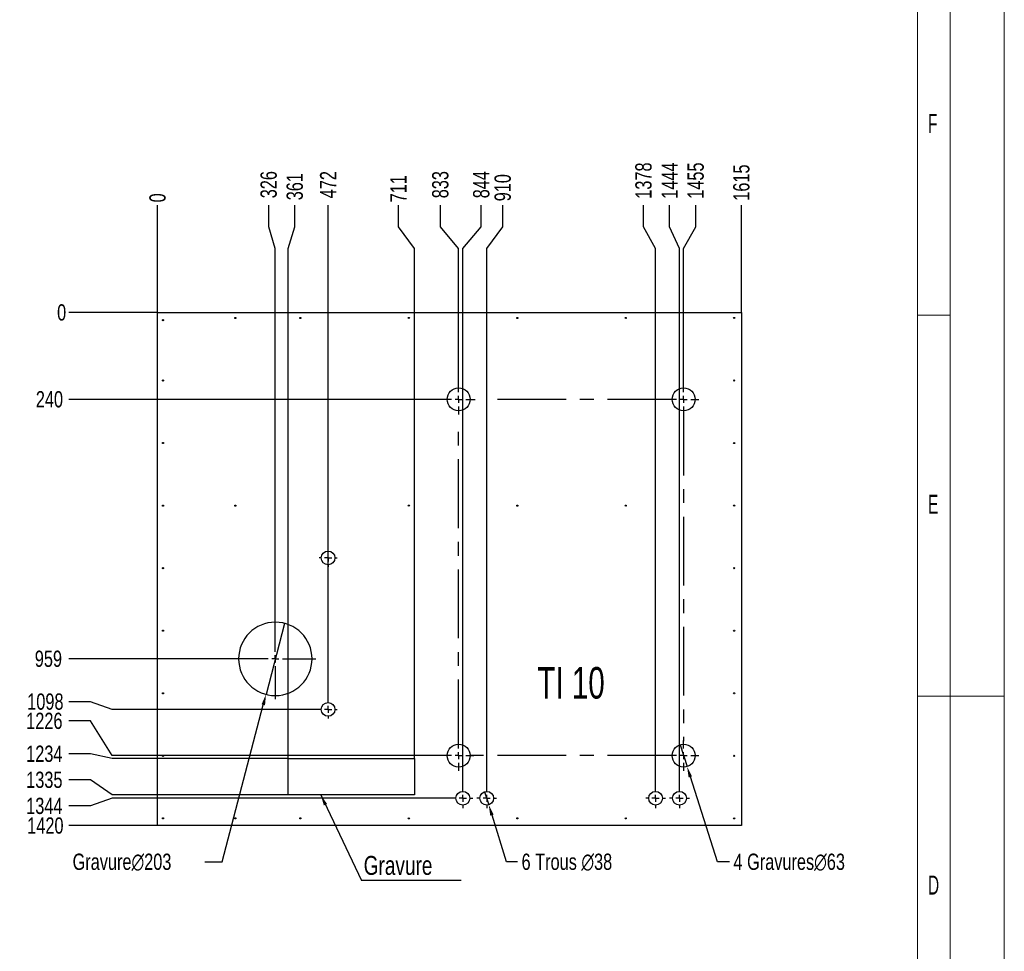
# Model space of a CAD drawing. Header units: millimetres. Extents: x 0 to 841, y 0 to 594.
# Tile 19 of 20: x 659 to 841, y 250 to 422. Entities that reach past the tile are written whole.
import ezdxf

# ---------------------------------------------------------------- set-up
doc = ezdxf.new("R2010")
doc.units = ezdxf.units.MM
doc.header["$PDSIZE"] = -1
doc.linetypes.add('CENTERX2', pattern=[20.32, 12.7, -2.54, 2.54, -2.54])
for name, color, linetype in [('COTES', 1, 'Continuous'), ('gravures', 9, 'Continuous'), ('NOTES', 6, 'Continuous'), ('TRAIT-MIXTES', 3, 'CENTERX2')]:
    doc.layers.add(name, color=color, linetype=linetype)
doc.layers.add('TRAIT-FORT', color=4, linetype='Continuous', lineweight=25)
doc.styles.add('SLDTEXTSTYLE0', font='TXT', dxfattribs={"width": 0.75})
doc.styles.add('SLDTEXTSTYLE1', font='TXT', dxfattribs={"width": 0.7})
doc.styles.add('SLDTEXTSTYLE2', font='TXT', dxfattribs={"width": 0.605})
doc.dimstyles.new('SLDDIMSTYLE0', dxfattribs={"dimtxt": 3, "dimasz": 0.333333, "dimexe": 0, "dimexo": 0.0625, "dimgap": 0.75, "dimtad": 0, "dimtih": 1, "dimtoh": 1, "dimdec": 0, "dimlfac": 15, "dimrnd": 1e-09, "dimdsep": 46, "dimtxsty": 'SLDTEXTSTYLE0', "dimblk1": 'ORIGIN', "dimblk2": 'ORIGIN', "dimsah": 1, "dimcen": 0.09, "dimadec": 0, "dimazin": 2, "dimtfac": 1, "dimtdec": 0, "dimtofl": 0, "dimtmove": 0, "dimatfit": 3, "dimldrblk": 'ORIGIN', "dimfxl": 1, "dimfrac": 2, "dimtolj": 1, "dimtzin": 12, "dimarcsym": 0})
doc.dimstyles.new('SLDDIMSTYLE1', dxfattribs={"dimtxt": 3, "dimasz": 2, "dimexe": 0, "dimexo": 0.0625, "dimgap": 0.75, "dimtad": 0, "dimtih": 1, "dimtoh": 1, "dimdec": 0, "dimlfac": 15, "dimrnd": 1e-09, "dimzin": 12, "dimdsep": 46, "dimtxsty": 'SLDTEXTSTYLE0', "dimsah": 1, "dimcen": 0.09, "dimadec": 0, "dimazin": 3, "dimtfac": 1, "dimtdec": 0, "dimtofl": 0, "dimtmove": 0, "dimatfit": 3, "dimfxl": 1, "dimfrac": 2, "dimtolj": 1, "dimtzin": 12, "dimarcsym": 0})
doc.dimstyles.new('SLDDIMSTYLE2', dxfattribs={"dimtxt": 3, "dimasz": 2, "dimexe": 0, "dimexo": 0.0625, "dimgap": 0.75, "dimtad": 0, "dimtih": 1, "dimtoh": 1, "dimdec": 0, "dimlfac": 15, "dimrnd": 1e-09, "dimzin": 12, "dimdsep": 46, "dimtxsty": 'SLDTEXTSTYLE0', "dimblk1": 'NONE', "dimsah": 1, "dimcen": 0, "dimadec": 0, "dimazin": 3, "dimtfac": 1, "dimtdec": 0, "dimtmove": 0, "dimatfit": 3, "dimldrblk": 'NONE', "dimfxl": 1, "dimfrac": 2, "dimtolj": 1, "dimtzin": 12, "dimarcsym": 0})
doc.dimstyles.new('SLDDIMSTYLE5', dxfattribs={"dimtxt": 0.18, "dimasz": 2, "dimexe": 0, "dimexo": 0.0625, "dimgap": 0, "dimtad": 0, "dimtih": 1, "dimtoh": 1, "dimdec": 0, "dimrnd": 1e-09, "dimzin": 0, "dimdsep": 46, "dimtxsty": 'Standard', "dimsah": 1, "dimcen": 0.09, "dimadec": 0, "dimazin": 0, "dimtfac": 2, "dimtdec": 0, "dimtofl": 0, "dimtmove": 0, "dimatfit": 3, "dimfxl": 1, "dimfrac": 2, "dimtolj": 1, "dimtzin": 0, "dimarcsym": 0})
doc.dimstyles.new('SLDDIMSTYLE6', dxfattribs={"dimtxt": 3, "dimasz": 2, "dimexe": 0, "dimexo": 0.0625, "dimgap": 0.75, "dimtad": 0, "dimtih": 1, "dimtoh": 1, "dimdec": 0, "dimlfac": 15, "dimrnd": 1e-09, "dimzin": 12, "dimdsep": 46, "dimtxsty": 'SLDTEXTSTYLE0', "dimblk1": 'NONE', "dimsah": 1, "dimcen": 0, "dimadec": 0, "dimazin": 3, "dimtfac": 1, "dimtdec": 0, "dimtmove": 0, "dimatfit": 3, "dimldrblk": 'NONE', "dimfxl": 1, "dimfrac": 2, "dimtolj": 1, "dimtzin": 12, "dimarcsym": 0})

# ---------------------------------------------------------------- blocks, each defined once
blk = doc.blocks.new('_D_245')
at = {"layer": 'COTES', "color": 0, "lineweight": -2, "transparency": 16777216}
blk.add_line((684.85, 367.76), (684.85, 387.54), dxfattribs=at)
at = {"layer": 'Defpoints', "color": 0, "transparency": 16777216}
for p in [(684.85, 387.54), (684.85, 367.7), (684.85, 367.7)]:
    blk.add_point(p, dxfattribs=at)
at = {"layer": 'COTES', "color": 0, "transparency": 16777216, "insert": (684.85, 388.86), "char_height": 3, "attachment_point": 5, "rotation": 90, "style": 'SLDTEXTSTYLE0'}
blk.add_mtext('\\A1;0', dxfattribs=at)
blk = doc.blocks.new('_ORIGIN')
at = {"color": 0, "linetype": 'ByBlock', "lineweight": -2}
blk.add_line((0, 0), (-1, 0), dxfattribs=at)
blk.add_circle((0, 0), 0.5, dxfattribs=at)
blk = doc.blocks.new('_D_246')
at = {"layer": 'COTES', "color": 0, "lineweight": -2, "transparency": 16777216}
for p, q in [((705.34, 383.54), (705.34, 387.54)), ((706.56, 379.54), (705.34, 383.54)), ((706.56, 311.3), (706.56, 379.54))]:
    blk.add_line(p, q, dxfattribs=at)
at = {"layer": 'Defpoints', "color": 0, "transparency": 16777216}
for p in [(705.34, 387.54), (684.85, 367.7), (706.56, 311.24)]:
    blk.add_point(p, dxfattribs=at)
at = {"layer": 'COTES', "color": 0, "transparency": 16777216, "insert": (705.34, 391.29), "char_height": 3, "attachment_point": 5, "rotation": 90, "style": 'SLDTEXTSTYLE0'}
blk.add_mtext('\\A1;326', dxfattribs=at)
blk = doc.blocks.new('_D_247')
at = {"layer": 'COTES', "color": 0, "lineweight": -2, "transparency": 16777216}
for p, q in [((710.15, 383.54), (710.15, 387.54)), ((708.93, 379.54), (710.15, 383.54)), ((708.93, 285.5), (708.93, 379.54))]:
    blk.add_line(p, q, dxfattribs=at)
at = {"layer": 'Defpoints', "color": 0, "transparency": 16777216}
for p in [(710.15, 387.54), (684.85, 367.7), (708.93, 285.44)]:
    blk.add_point(p, dxfattribs=at)
at = {"layer": 'COTES', "color": 0, "transparency": 16777216, "insert": (710.15, 390.92), "char_height": 3, "attachment_point": 5, "rotation": 90, "style": 'SLDTEXTSTYLE0'}
blk.add_mtext('\\A1;361', dxfattribs=at)
blk = doc.blocks.new('_D_248')
at = {"layer": 'COTES', "color": 0, "lineweight": -2, "transparency": 16777216}
blk.add_line((716.3, 296.22), (716.3, 387.54), dxfattribs=at)
at = {"layer": 'Defpoints', "color": 0, "transparency": 16777216}
for p in [(716.3, 387.54), (684.85, 367.7), (716.3, 296.15)]:
    blk.add_point(p, dxfattribs=at)
at = {"layer": 'COTES', "color": 0, "transparency": 16777216, "insert": (716.3, 391.29), "char_height": 3, "attachment_point": 5, "rotation": 90, "style": 'SLDTEXTSTYLE0'}
blk.add_mtext('\\A1;472', dxfattribs=at)
blk = doc.blocks.new('_D_249')
at = {"layer": 'COTES', "color": 0, "lineweight": -2, "transparency": 16777216}
for p, q in [((729.26, 383.54), (729.26, 387.54)), ((732.22, 379.54), (729.26, 383.54)), ((732.22, 285.5), (732.22, 379.54))]:
    blk.add_line(p, q, dxfattribs=at)
at = {"layer": 'Defpoints', "color": 0, "transparency": 16777216}
for p in [(729.26, 387.54), (684.85, 367.7), (732.22, 285.44)]:
    blk.add_point(p, dxfattribs=at)
at = {"layer": 'COTES', "color": 0, "transparency": 16777216, "insert": (729.26, 390.54), "char_height": 3, "attachment_point": 5, "rotation": 90, "style": 'SLDTEXTSTYLE0'}
blk.add_mtext('\\A1;711', dxfattribs=at)
blk = doc.blocks.new('_D_250')
at = {"layer": 'COTES', "color": 0, "lineweight": -2, "transparency": 16777216}
for p, q in [((737, 383.54), (737, 387.54)), ((740.37, 379.54), (737, 383.54)), ((740.37, 354.53), (740.37, 379.54))]:
    blk.add_line(p, q, dxfattribs=at)
at = {"layer": 'Defpoints', "color": 0, "transparency": 16777216}
for p in [(737, 387.54), (684.85, 367.7), (740.37, 354.47)]:
    blk.add_point(p, dxfattribs=at)
at = {"layer": 'COTES', "color": 0, "transparency": 16777216, "insert": (737, 391.29), "char_height": 3, "attachment_point": 5, "rotation": 90, "style": 'SLDTEXTSTYLE0'}
blk.add_mtext('\\A1;833', dxfattribs=at)
blk = doc.blocks.new('_D_251')
at = {"layer": 'COTES', "color": 0, "lineweight": -2, "transparency": 16777216}
for p, q in [((744.55, 383.54), (744.55, 387.54)), ((741.14, 379.54), (744.55, 383.54)), ((741.14, 279.97), (741.14, 379.54))]:
    blk.add_line(p, q, dxfattribs=at)
at = {"layer": 'Defpoints', "color": 0, "transparency": 16777216}
for p in [(744.55, 387.54), (684.85, 367.7), (741.14, 279.91)]:
    blk.add_point(p, dxfattribs=at)
at = {"layer": 'COTES', "color": 0, "transparency": 16777216, "insert": (744.55, 391.29), "char_height": 3, "attachment_point": 5, "rotation": 90, "style": 'SLDTEXTSTYLE0'}
blk.add_mtext('\\A1;844', dxfattribs=at)
blk = doc.blocks.new('_D_252')
at = {"layer": 'COTES', "color": 0, "lineweight": -2, "transparency": 16777216}
for p, q in [((748.5, 383.54), (748.5, 387.54)), ((745.54, 379.54), (748.5, 383.54)), ((745.54, 279.97), (745.54, 379.54))]:
    blk.add_line(p, q, dxfattribs=at)
at = {"layer": 'Defpoints', "color": 0, "transparency": 16777216}
for p in [(748.5, 387.54), (684.85, 367.7), (745.54, 279.91)]:
    blk.add_point(p, dxfattribs=at)
at = {"layer": 'COTES', "color": 0, "transparency": 16777216, "insert": (748.5, 390.73), "char_height": 3, "attachment_point": 5, "rotation": 90, "style": 'SLDTEXTSTYLE0'}
blk.add_mtext('\\A1;910', dxfattribs=at)
blk = doc.blocks.new('_D_253')
at = {"layer": 'COTES', "color": 0, "lineweight": -2, "transparency": 16777216}
for p, q in [((774.47, 383.54), (774.47, 387.54)), ((776.7, 379.54), (774.47, 383.54)), ((776.7, 279.97), (776.7, 379.54))]:
    blk.add_line(p, q, dxfattribs=at)
at = {"layer": 'Defpoints', "color": 0, "transparency": 16777216}
for p in [(774.47, 387.54), (684.85, 367.7), (776.7, 279.91)]:
    blk.add_point(p, dxfattribs=at)
at = {"layer": 'COTES', "color": 0, "transparency": 16777216, "insert": (774.47, 392.04), "char_height": 3, "attachment_point": 5, "rotation": 90, "style": 'SLDTEXTSTYLE0'}
blk.add_mtext('\\A1;1378', dxfattribs=at)
blk = doc.blocks.new('_D_254')
at = {"layer": 'COTES', "color": 0, "lineweight": -2, "transparency": 16777216}
for p, q in [((779.28, 383.54), (779.28, 387.54)), ((781.1, 379.54), (779.28, 383.54)), ((781.1, 279.97), (781.1, 379.54))]:
    blk.add_line(p, q, dxfattribs=at)
at = {"layer": 'Defpoints', "color": 0, "transparency": 16777216}
for p in [(779.28, 387.54), (684.85, 367.7), (781.1, 279.91)]:
    blk.add_point(p, dxfattribs=at)
at = {"layer": 'COTES', "color": 0, "transparency": 16777216, "insert": (779.28, 392.04), "char_height": 3, "attachment_point": 5, "rotation": 90, "style": 'SLDTEXTSTYLE0'}
blk.add_mtext('\\A1;1444', dxfattribs=at)
blk = doc.blocks.new('_D_255')
at = {"layer": 'COTES', "color": 0, "lineweight": -2, "transparency": 16777216}
for p, q in [((784.09, 383.54), (784.09, 387.54)), ((781.85, 379.54), (784.09, 383.54)), ((781.85, 354.53), (781.85, 379.54))]:
    blk.add_line(p, q, dxfattribs=at)
at = {"layer": 'Defpoints', "color": 0, "transparency": 16777216}
for p in [(784.09, 387.54), (684.85, 367.7), (781.85, 354.47)]:
    blk.add_point(p, dxfattribs=at)
at = {"layer": 'COTES', "color": 0, "transparency": 16777216, "insert": (784.09, 392.04), "char_height": 3, "attachment_point": 5, "rotation": 90, "style": 'SLDTEXTSTYLE0'}
blk.add_mtext('\\A1;1455', dxfattribs=at)
blk = doc.blocks.new('_D_256')
at = {"layer": 'COTES', "color": 0, "lineweight": -2, "transparency": 16777216}
blk.add_line((792.52, 367.76), (792.52, 387.54), dxfattribs=at)
at = {"layer": 'Defpoints', "color": 0, "transparency": 16777216}
for p in [(792.52, 387.54), (684.85, 367.7), (792.52, 367.7)]:
    blk.add_point(p, dxfattribs=at)
at = {"layer": 'COTES', "color": 0, "transparency": 16777216, "insert": (792.52, 391.67), "char_height": 3, "attachment_point": 5, "rotation": 90, "style": 'SLDTEXTSTYLE0'}
blk.add_mtext('\\A1;1615', dxfattribs=at)
blk = doc.blocks.new('_D_257')
at = {"layer": 'COTES', "color": 0, "lineweight": -2, "transparency": 16777216}
blk.add_line((684.79, 367.7), (668.46, 367.7), dxfattribs=at)
at = {"layer": 'Defpoints', "color": 0, "transparency": 16777216}
for p in [(668.46, 367.7), (684.85, 367.7), (684.85, 367.7)]:
    blk.add_point(p, dxfattribs=at)
at = {"layer": 'COTES', "color": 0, "transparency": 16777216, "insert": (667.15, 367.7), "char_height": 3, "attachment_point": 5, "style": 'SLDTEXTSTYLE0'}
blk.add_mtext('\\A1;0', dxfattribs=at)
blk = doc.blocks.new('_D_258')
at = {"layer": 'COTES', "color": 0, "lineweight": -2, "transparency": 16777216}
blk.add_line((737.52, 351.68), (668.46, 351.68), dxfattribs=at)
at = {"layer": 'Defpoints', "color": 0, "transparency": 16777216}
for p in [(684.85, 367.7), (668.46, 351.68), (737.58, 351.68)]:
    blk.add_point(p, dxfattribs=at)
at = {"layer": 'COTES', "color": 0, "transparency": 16777216, "insert": (664.9, 351.68), "char_height": 3, "attachment_point": 5, "style": 'SLDTEXTSTYLE0'}
blk.add_mtext('\\A1;240', dxfattribs=at)
blk = doc.blocks.new('_D_259')
at = {"layer": 'COTES', "color": 0, "lineweight": -2, "transparency": 16777216}
blk.add_line((699.06, 303.8), (668.46, 303.8), dxfattribs=at)
at = {"layer": 'Defpoints', "color": 0, "transparency": 16777216}
for p in [(684.85, 367.7), (668.46, 303.8), (699.12, 303.8)]:
    blk.add_point(p, dxfattribs=at)
at = {"layer": 'COTES', "color": 0, "transparency": 16777216, "insert": (664.71, 303.8), "char_height": 3, "attachment_point": 5, "style": 'SLDTEXTSTYLE0'}
blk.add_mtext('\\A1;959', dxfattribs=at)
blk = doc.blocks.new('_D_260')
at = {"layer": 'COTES', "color": 0, "lineweight": -2, "transparency": 16777216}
for p, q in [((672.46, 295.9), (668.46, 295.9)), ((676.46, 294.49), (672.46, 295.9)), ((714.57, 294.49), (676.46, 294.49))]:
    blk.add_line(p, q, dxfattribs=at)
at = {"layer": 'Defpoints', "color": 0, "transparency": 16777216}
for p in [(684.85, 367.7), (668.46, 295.9), (714.63, 294.49)]:
    blk.add_point(p, dxfattribs=at)
at = {"layer": 'COTES', "color": 0, "transparency": 16777216, "insert": (664.15, 295.9), "char_height": 3, "attachment_point": 5, "style": 'SLDTEXTSTYLE0'}
blk.add_mtext('\\A1;1098', dxfattribs=at)
blk = doc.blocks.new('_D_261')
at = {"layer": 'COTES', "color": 0, "lineweight": -2, "transparency": 16777216}
for p, q in [((672.46, 292.35), (668.46, 292.35)), ((676.46, 285.95), (672.46, 292.35)), ((737.52, 285.95), (676.46, 285.95))]:
    blk.add_line(p, q, dxfattribs=at)
at = {"layer": 'Defpoints', "color": 0, "transparency": 16777216}
for p in [(684.85, 367.7), (668.46, 292.35), (737.58, 285.95)]:
    blk.add_point(p, dxfattribs=at)
at = {"layer": 'COTES', "color": 0, "transparency": 16777216, "insert": (663.96, 292.35), "char_height": 3, "attachment_point": 5, "style": 'SLDTEXTSTYLE0'}
blk.add_mtext('\\A1;1226', dxfattribs=at)
blk = doc.blocks.new('_D_262')
at = {"layer": 'COTES', "color": 0, "lineweight": -2, "transparency": 16777216}
for p, q in [((672.46, 286.28), (668.46, 286.28)), ((676.46, 285.44), (672.46, 286.28)), ((708.87, 285.44), (676.46, 285.44))]:
    blk.add_line(p, q, dxfattribs=at)
at = {"layer": 'Defpoints', "color": 0, "transparency": 16777216}
for p in [(684.85, 367.7), (668.46, 286.28), (708.93, 285.44)]:
    blk.add_point(p, dxfattribs=at)
at = {"layer": 'COTES', "color": 0, "transparency": 16777216, "insert": (663.96, 286.28), "char_height": 3, "attachment_point": 5, "style": 'SLDTEXTSTYLE0'}
blk.add_mtext('\\A1;1234', dxfattribs=at)
blk = doc.blocks.new('_D_263')
at = {"layer": 'COTES', "color": 0, "lineweight": -2, "transparency": 16777216}
for p, q in [((672.46, 281.47), (668.46, 281.47)), ((676.46, 278.7), (672.46, 281.47)), ((708.87, 278.7), (676.46, 278.7))]:
    blk.add_line(p, q, dxfattribs=at)
at = {"layer": 'Defpoints', "color": 0, "transparency": 16777216}
for p in [(684.85, 367.7), (668.46, 281.47), (708.93, 278.7)]:
    blk.add_point(p, dxfattribs=at)
at = {"layer": 'COTES', "color": 0, "transparency": 16777216, "insert": (663.96, 281.47), "char_height": 3, "attachment_point": 5, "style": 'SLDTEXTSTYLE0'}
blk.add_mtext('\\A1;1335', dxfattribs=at)
blk = doc.blocks.new('_D_264')
at = {"layer": 'COTES', "color": 0, "lineweight": -2, "transparency": 16777216}
for p, q in [((676.46, 278.07), (672.46, 276.66)), ((739.24, 278.07), (676.46, 278.07)), ((672.46, 276.66), (668.46, 276.66))]:
    blk.add_line(p, q, dxfattribs=at)
at = {"layer": 'Defpoints', "color": 0, "transparency": 16777216}
for p in [(684.85, 367.7), (739.3, 278.07), (668.46, 276.66)]:
    blk.add_point(p, dxfattribs=at)
at = {"layer": 'COTES', "color": 0, "transparency": 16777216, "insert": (663.96, 276.66), "char_height": 3, "attachment_point": 5, "style": 'SLDTEXTSTYLE0'}
blk.add_mtext('\\A1;1344', dxfattribs=at)
blk = doc.blocks.new('_D_265')
at = {"layer": 'COTES', "color": 0, "lineweight": -2, "transparency": 16777216}
blk.add_line((684.79, 273.03), (668.46, 273.03), dxfattribs=at)
at = {"layer": 'Defpoints', "color": 0, "transparency": 16777216}
for p in [(684.85, 367.7), (668.46, 273.03), (684.85, 273.03)]:
    blk.add_point(p, dxfattribs=at)
at = {"layer": 'COTES', "color": 0, "transparency": 16777216, "insert": (664.15, 273.03), "char_height": 3, "attachment_point": 5, "style": 'SLDTEXTSTYLE0'}
blk.add_mtext('\\A1;1420', dxfattribs=at)
blk = doc.blocks.new('_D_266')
at = {"layer": 'COTES', "color": 0, "lineweight": -2, "transparency": 16777216}
for p, q in [((708.28, 310.35), (704.84, 297.25)), ((696.74, 266.37), (704.33, 295.31)), ((693.54, 266.37), (696.74, 266.37))]:
    blk.add_line(p, q, dxfattribs=at)
at = {"layer": 'COTES', "color": 0, "transparency": 16777216}
blk.add_solid([(704.01, 295.4), (704.66, 295.23), (704.84, 297.25)], dxfattribs=at)
at = {"layer": 'Defpoints', "color": 0, "transparency": 16777216}
for p in [(708.28, 310.35), (704.84, 297.25)]:
    blk.add_point(p, dxfattribs=at)
at = {"layer": 'COTES', "color": 0, "transparency": 16777216, "insert": (669.17, 267.87), "char_height": 3, "attachment_point": 1, "style": 'SLDTEXTSTYLE0'}
blk.add_mtext('\\A1;Gravure∅203', dxfattribs=at)
blk = doc.blocks.new('_NONE')
blk = doc.blocks.new('_D_267')
at = {"layer": 'COTES', "color": 0, "lineweight": -2, "transparency": 16777216}
for p, q in [((781.21, 287.96), (782.5, 283.93)), ((788.08, 266.37), (783.1, 282.02)), ((790.3, 266.37), (788.08, 266.37))]:
    blk.add_line(p, q, dxfattribs=at)
at = {"layer": 'COTES', "color": 0, "transparency": 16777216}
blk.add_solid([(783.42, 282.13), (782.78, 281.92), (782.5, 283.93)], dxfattribs=at)
at = {"layer": 'Defpoints', "color": 0, "transparency": 16777216}
for p in [(781.21, 287.96), (782.5, 283.93)]:
    blk.add_point(p, dxfattribs=at)
at = {"layer": 'COTES', "color": 0, "transparency": 16777216, "insert": (791.05, 267.87), "char_height": 3, "attachment_point": 1, "style": 'SLDTEXTSTYLE0'}
blk.add_mtext('\\A1;4 Gravures∅63', dxfattribs=at)
blk = doc.blocks.new('_D_268')
at = {"layer": 'COTES', "color": 0, "lineweight": -2, "transparency": 16777216}
for p, q in [((745.16, 279.28), (745.92, 276.87)), ((749.22, 266.37), (746.52, 274.96)), ((751.22, 266.37), (749.22, 266.37))]:
    blk.add_line(p, q, dxfattribs=at)
at = {"layer": 'COTES', "color": 0, "transparency": 16777216}
blk.add_solid([(746.84, 275.06), (746.2, 274.86), (745.92, 276.87)], dxfattribs=at)
at = {"layer": 'Defpoints', "color": 0, "transparency": 16777216}
for p in [(745.16, 279.28), (745.92, 276.87)]:
    blk.add_point(p, dxfattribs=at)
at = {"layer": 'COTES', "color": 0, "transparency": 16777216, "insert": (751.97, 267.87), "char_height": 3, "attachment_point": 1, "style": 'SLDTEXTSTYLE0'}
blk.add_mtext('\\A1;6 Trous ∅38', dxfattribs=at)
blk = doc.blocks.new('SW_NOTE_13')
at = {"layer": 'NOTES', "color": 0}
blk.add_line((18.4, 0), (0, 0), dxfattribs=at)
at = {"layer": 'NOTES', "color": 0, "insert": (0.4, 4.55), "char_height": 3.5, "attachment_point": 1, "style": 'SLDTEXTSTYLE0'}
blk.add_mtext('Gravure', dxfattribs=at)
blk = doc.blocks.new('SW_CENTERMARKSYMBOL_166')
at = {"layer": 'TRAIT-MIXTES', "color": 0}
for p, q in [((0, 1.33), (0, 7.44)), ((-1.33, 0), (-7.44, 0)), ((0, 0), (-0.67, 0)), ((0, 0), (0, 0.67)), ((0, 0), (0, -0.67)), ((0, 0), (0.67, 0)), ((1.33, 0), (7.44, 0)), ((0, -1.33), (0, -7.44))]:
    blk.add_line(p, q, dxfattribs=at)
blk = doc.blocks.new('SW_CENTERMARKSYMBOL_167')
at = {"layer": 'TRAIT-MIXTES', "color": 0}
for p, q in [((-1.33, 0), (-1.67, 0)), ((0, 0), (-0.67, 0)), ((0, 1.33), (0, 1.67)), ((0, 0), (0, 0.67)), ((0, 0), (0, -0.67)), ((0, 0), (0.67, 0)), ((1.33, 0), (1.67, 0)), ((0, -1.33), (0, -1.67))]:
    blk.add_line(p, q, dxfattribs=at)
blk = doc.blocks.new('SW_CENTERMARKSYMBOL_168')
at = {"layer": 'TRAIT-MIXTES', "color": 0}
for p, q in [((-1.33, 0), (-1.67, 0)), ((0, 0), (-0.67, 0)), ((0, 1.33), (0, 1.67)), ((0, 0), (0, 0.67)), ((0, 0), (0, -0.67)), ((0, 0), (0.67, 0)), ((1.33, 0), (1.67, 0)), ((0, -1.33), (0, -1.67))]:
    blk.add_line(p, q, dxfattribs=at)
blk = doc.blocks.new('SW_CENTERMARKSYMBOL_169')
at = {"layer": 'TRAIT-MIXTES', "color": 0}
for p, q in [((0, 1.33), (0, 2.78)), ((-1.33, 0), (-2.78, 0)), ((0, 0), (-0.67, 0)), ((0, 0), (0, 0.67)), ((0, 0), (0, -0.67)), ((0, 0), (0.67, 0)), ((1.33, 0), (3.07, 0)), ((0, -1.33), (0, -2.78))]:
    blk.add_line(p, q, dxfattribs=at)
blk = doc.blocks.new('SW_CENTERMARKSYMBOL_170')
at = {"layer": 'TRAIT-MIXTES', "color": 0}
for p, q in [((0, 1.33), (0, 2.78)), ((-1.33, 0), (-34.7, 0)), ((0, 0), (-0.67, 0)), ((0, 0), (0, 0.67)), ((0, 0), (0, -0.67)), ((0, 0), (0.67, 0)), ((1.33, 0), (2.78, 0)), ((0, -1.33), (0, -63.04))]:
    blk.add_line(p, q, dxfattribs=at)
blk = doc.blocks.new('SW_CENTERMARKSYMBOL_171')
at = {"layer": 'TRAIT-MIXTES', "color": 0}
for p, q in [((0, 1.33), (0, 2.78)), ((-1.33, 0), (-39.41, 0)), ((0, 0), (-0.67, 0)), ((0, 0), (0, 0.67)), ((0, 0), (0, -0.67)), ((0, 0), (0.67, 0)), ((1.33, 0), (2.78, 0)), ((0, -1.33), (0, -2.78))]:
    blk.add_line(p, q, dxfattribs=at)
blk = doc.blocks.new('SW_CENTERMARKSYMBOL_172')
at = {"layer": 'TRAIT-MIXTES', "color": 0}
for p, q in [((0, 1.33), (0, 1.83)), ((-1.33, 0), (-1.83, 0)), ((0, 0), (-0.67, 0)), ((0, 0), (0, 0.67)), ((0, 0), (0, -0.67)), ((0, 0), (0.67, 0)), ((1.33, 0), (1.83, 0)), ((0, -1.33), (0, -1.83))]:
    blk.add_line(p, q, dxfattribs=at)
blk = doc.blocks.new('SW_CENTERMARKSYMBOL_173')
at = {"layer": 'TRAIT-MIXTES', "color": 0}
for p, q in [((0, 1.33), (0, 1.83)), ((-1.33, 0), (-1.83, 0)), ((0, 0), (-0.67, 0)), ((0, 0), (0, 0.67)), ((0, 0), (0, -0.67)), ((0, 0), (0.67, 0)), ((1.33, 0), (1.83, 0)), ((0, -1.33), (0, -1.83))]:
    blk.add_line(p, q, dxfattribs=at)
blk = doc.blocks.new('SW_CENTERMARKSYMBOL_174')
at = {"layer": 'TRAIT-MIXTES', "color": 0}
for p, q in [((0, 1.33), (0, 1.83)), ((-1.33, 0), (-1.83, 0)), ((0, 0), (-0.67, 0)), ((0, 0), (0, 0.67)), ((0, 0), (0, -0.67)), ((0, 0), (0.67, 0)), ((1.33, 0), (1.83, 0)), ((0, -1.33), (0, -1.83))]:
    blk.add_line(p, q, dxfattribs=at)
blk = doc.blocks.new('SW_CENTERMARKSYMBOL_175')
at = {"layer": 'TRAIT-MIXTES', "color": 0}
for p, q in [((0, 1.33), (0, 1.83)), ((-1.33, 0), (-1.83, 0)), ((0, 0), (-0.67, 0)), ((0, 0), (0, 0.67)), ((0, 0), (0, -0.67)), ((0, 0), (0.67, 0)), ((1.33, 0), (1.83, 0)), ((0, -1.33), (0, -1.83))]:
    blk.add_line(p, q, dxfattribs=at)
blk = doc.blocks.new('SW_CENTERMARKSYMBOL_176')
at = {"layer": 'TRAIT-MIXTES', "color": 0}
for p, q in [((0, 1.33), (0, 61.43)), ((-1.33, 0), (-2.78, 0)), ((0, 0), (-0.67, 0)), ((0, 0), (0, 0.67)), ((0, 0), (0, -0.67)), ((0, 0), (0.67, 0)), ((1.33, 0), (2.78, 0)), ((0, -1.33), (0, -2.78))]:
    blk.add_line(p, q, dxfattribs=at)

msp = doc.modelspace()

# ---------------------------------------------------------------- linework, layer by layer
at = {"lineweight": 18}
for p, q in [((841.001, -0.0569), (841.001, 593.9431)), ((831.001, 9.9431), (831.001, 583.9431)), ((825.001, 15.9431), (825.001, 577.9431)), ((831.001, 367.1931), (825.001, 367.1931)), ((831.001, 296.9431), (825.001, 296.9431)), ((841.001, 296.9431), (831.001, 296.9431))]:
    msp.add_line(p, q, dxfattribs=at)
at = {"layer": 'gravures', "lineweight": 25}
for p, q in [((708.9331, 278.7017), (708.9331, 285.4371)), ((708.9331, 285.4371), (732.2206, 285.4371)), ((732.2206, 285.4371), (732.2206, 278.7017)), ((732.2206, 278.7017), (708.9331, 278.7017))]:
    msp.add_line(p, q, dxfattribs=at)
for centre in [(740.3673, 351.6844), (781.8539, 351.6844), (740.3673, 285.9476), (781.8539, 285.9476)]:
    msp.add_circle(centre, 2.1167, dxfattribs=at)
for start, end in [(0.000183, 179.999817), (180, 360)]:
    msp.add_arc((706.5604, 303.799), 6.7731, start, end, dxfattribs=at)
at = {"layer": 'TRAIT-FORT', "lineweight": 25}
for p, q in [((684.8518, 367.701), (792.5185, 367.701)), ((684.8518, 273.035), (684.8518, 367.701)), ((792.5185, 367.701), (792.5185, 273.035)), ((792.5185, 273.035), (684.8518, 273.035))]:
    msp.add_line(p, q, dxfattribs=at)
for centre, radius in [((699.1851, 366.7017), 0.1067), ((711.1851, 366.7017), 0.1067), ((731.1851, 366.7017), 0.1067), ((751.1851, 366.7017), 0.1067), ((771.1851, 366.7017), 0.1067), ((791.1851, 366.7017), 0.1067), ((685.8518, 366.2828), 0.1067), ((685.8518, 355.16), 0.1067), ((791.1851, 355.16), 0.1067), ((685.8518, 343.6183), 0.1067), ((791.1851, 343.6183), 0.1067), ((685.8518, 332.0767), 0.1067), ((699.1851, 332.0767), 0.1067), ((731.1851, 332.0767), 0.1067), ((751.1851, 332.0767), 0.1067), ((771.1851, 332.0767), 0.1067), ((791.1851, 332.0767), 0.1067), ((716.2968, 322.4251), 1.2667), ((685.8518, 320.535), 0.1067), ((791.1851, 320.535), 0.1067), ((685.8518, 308.9933), 0.1067), ((791.1851, 308.9933), 0.1067), ((685.8518, 297.4517), 0.1067), ((791.1851, 297.4517), 0.1067), ((716.2968, 294.486), 1.2667), ((685.8518, 285.91), 0.1067), ((791.1851, 285.91), 0.1067), ((741.1364, 278.0735), 1.2667), ((745.5391, 278.0735), 1.2667), ((776.6964, 278.0735), 1.2667), ((781.0991, 278.0735), 1.2667), ((685.8518, 274.3683), 0.1067), ((699.1851, 274.3683), 0.1067), ((711.1851, 274.3683), 0.1067), ((731.1851, 274.3683), 0.1067), ((751.1851, 274.3683), 0.1067), ((771.1851, 274.3683), 0.1067), ((791.1851, 274.3683), 0.1067)]:
    msp.add_circle(centre, radius, dxfattribs=at)

# ---------------------------------------------------------------- block references
at = {"layer": 'NOTES'}
msp.add_blockref('SW_NOTE_13', (722.456, 262.8957), dxfattribs=at)
at = {"layer": 'TRAIT-MIXTES'}
for name, p in [('SW_CENTERMARKSYMBOL_169', (740.3673, 351.6844)), ('SW_CENTERMARKSYMBOL_170', (781.8539, 351.6844)), ('SW_CENTERMARKSYMBOL_176', (740.3673, 285.9476)), ('SW_CENTERMARKSYMBOL_167', (716.2968, 322.4251)), ('SW_CENTERMARKSYMBOL_166', (706.5604, 303.799)), ('SW_CENTERMARKSYMBOL_168', (716.2968, 294.486)), ('SW_CENTERMARKSYMBOL_171', (781.8539, 285.9476)), ('SW_CENTERMARKSYMBOL_175', (741.1364, 278.0735)), ('SW_CENTERMARKSYMBOL_174', (745.5391, 278.0735)), ('SW_CENTERMARKSYMBOL_173', (776.6964, 278.0735)), ('SW_CENTERMARKSYMBOL_172', (781.0991, 278.0735))]:
    msp.add_blockref(name, p, dxfattribs=at)

# ---------------------------------------------------------------- texts
at = {"layer": 'NOTES', "attachment_point": 1}
for s, insert, char_height, style in [('F', (826.9344, 404.3187), 3.5, 'SLDTEXTSTYLE2'), ('E', (826.9344, 334.0687), 3.5, 'SLDTEXTSTYLE2'), ('TI 10', (754.8929, 302.2923), 5.82083, 'SLDTEXTSTYLE1'), ('D', (826.9344, 263.8187), 3.5, 'SLDTEXTSTYLE2')]:
    msp.add_mtext(s, dxfattribs=dict(at, insert=insert, char_height=char_height, style=style))

# ---------------------------------------------------------------- dimensions: what is measured, and where the dimension line sits
at = {"layer": 'COTES'}
for feature_location, offset, dtype, origin, dimstyle, picture, middle in [((776.6964, 279.9068), (-2.2314, 107.638), 1, (684.8518, 367.701), 'SLDDIMSTYLE1', '_D_253', (774.4651, 392.0448)), ((781.0991, 279.9068), (-1.8239, 107.638), 1, (684.8518, 367.701), 'SLDDIMSTYLE1', '_D_254', (779.2752, 392.0448)), ((781.8539, 354.4678), (2.2314, 33.077), 1, (684.8518, 367.701), 'SLDDIMSTYLE1', '_D_255', (784.0853, 392.0448)), ((792.5185, 367.701), (0, 19.8438), 1, (684.8518, 367.701), 'SLDDIMSTYLE1', '_D_256', (792.5185, 391.6698)), ((706.5604, 311.2388), (-1.2187, 76.306), 1, (684.8518, 367.701), 'SLDDIMSTYLE1', '_D_246', (705.3417, 391.2948)), ((716.2968, 296.1527), (0, 91.3921), 1, (684.8518, 367.701), 'SLDDIMSTYLE1', '_D_248', (716.2968, 391.2948)), ((740.3673, 354.4678), (-3.3717, 33.077), 1, (684.8518, 367.701), 'SLDDIMSTYLE1', '_D_250', (736.9955, 391.2948)), ((741.1364, 279.9068), (3.4098, 107.638), 1, (684.8518, 367.701), 'SLDDIMSTYLE1', '_D_251', (744.5463, 391.2948)), ((708.9331, 285.4371), (1.2187, 102.1077), 1, (684.8518, 367.701), 'SLDDIMSTYLE1', '_D_247', (710.1518, 390.9198)), ((745.5391, 279.9068), (2.961, 107.638), 1, (684.8518, 367.701), 'SLDDIMSTYLE1', '_D_252', (748.5001, 390.7323)), ((732.2206, 285.4371), (-2.961, 102.1077), 1, (684.8518, 367.701), 'SLDDIMSTYLE1', '_D_249', (729.2596, 390.5448)), ((684.851793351, 367.7009984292), (0, 19.8438034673), 1, (684.851793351, 367.7009984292), 'SLDDIMSTYLE0', '_D_245', (684.851793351, 388.8573018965)), ((684.851793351, 367.7009984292), (-16.3938289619, 0), 0, (684.851793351, 367.7009984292), 'SLDDIMSTYLE0', '_D_257', (667.145464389, 367.7009984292)), ((737.5839, 285.9476), (-69.126, 6.4023), 0, (684.8518, 367.701), 'SLDDIMSTYLE1', '_D_261', (663.958, 292.3499)), ((708.9331, 285.4371), (-40.4752, 0.8426), 0, (684.8518, 367.701), 'SLDDIMSTYLE1', '_D_262', (663.958, 286.2798)), ((708.9331, 278.7017), (-40.4752, 2.7679), 0, (684.8518, 367.701), 'SLDDIMSTYLE1', '_D_263', (663.958, 281.4696)), ((739.3031, 278.0735), (-70.8451, -1.414), 0, (684.8518, 367.701), 'SLDDIMSTYLE1', '_D_264', (663.958, 276.6595)), ((714.6301, 294.486), (-46.1722, 1.414), 0, (684.8518, 367.701), 'SLDDIMSTYLE1', '_D_260', (664.1455, 295.9)), ((684.8518, 273.035), (-16.3938, 0), 0, (684.8518, 367.701), 'SLDDIMSTYLE1', '_D_265', (664.1455, 273.035)), ((699.1206, 303.799), (-30.6627, 0), 0, (684.8518, 367.701), 'SLDDIMSTYLE1', '_D_259', (664.708, 303.799)), ((737.5839, 351.6844), (-69.126, 0), 0, (684.8518, 367.701), 'SLDDIMSTYLE1', '_D_258', (664.8955, 351.6844))]:
    dim = msp.add_ordinate_dim(feature_location=feature_location, offset=offset, dtype=dtype, origin=origin, dimstyle=dimstyle, dxfattribs=at)
    dim.commit()
    dim.dimension.update_dxf_attribs({"geometry": picture, "text_midpoint": middle})
for p1, p2, text, dimstyle, picture, middle in [((708.2798, 310.3503), (704.841, 297.2478), 'Gravure<>', 'SLDDIMSTYLE6', '_D_266', (680.9813, 266.3656)), ((781.21276, 287.96478), (782.4951, 283.93034), '4 Gravures<>', 'SLDDIMSTYLE2', '_D_267', (805.29896, 266.36558)), ((745.159, 279.2818), (745.9192, 276.8652), '6 Trous <>', 'SLDDIMSTYLE2', '_D_268', (763.9724, 266.3656))]:
    dim = msp.add_diameter_dim_2p(p1=p1, p2=p2, text=text, dimstyle=dimstyle, dxfattribs=at)
    dim.commit()
    dim.dimension.update_dxf_attribs({"geometry": picture, "text_midpoint": middle, "dimtype": 163})

# ---------------------------------------------------------------- leaders
at = {"layer": 'NOTES'}
msp.add_leader([(714.9478, 278.7017), (722.456, 262.8957)], dimstyle='SLDDIMSTYLE5', dxfattribs=at)

doc.saveas('drawing.dxf')
